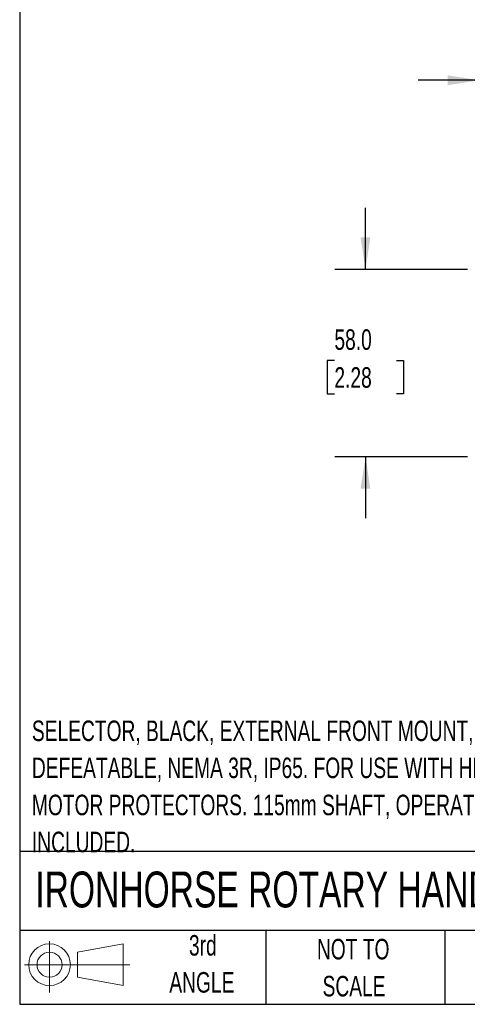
# Model space of a CAD drawing. Header units: millimetres. Extents: x 6 to 273, y 6 to 210.
# Tile 1 of 7: x 6 to 53, y 6 to 108. Entities that reach past the tile are written whole.
import ezdxf

# ---------------------------------------------------------------- set-up
doc = ezdxf.new("R2010")
doc.units = ezdxf.units.MM
doc.layers.add('DIMENSIONS', color=140, linetype='Continuous', lineweight=25)
doc.layers.add('TEXT', color=140, linetype='Continuous', lineweight=25)
doc.layers.add('SLD-DEFPOINTS', color=7, linetype='Continuous')
doc.styles.add('SLDTEXTSTYLE0', font='TXT', dxfattribs={"width": 0.7})
doc.dimstyles.new('SLDDIMSTYLE1', dxfattribs={"dimtxt": 2.158008, "dimasz": 3.302, "dimexe": 0, "dimexo": 0.0625, "dimgap": 0.539502, "dimtad": 0, "dimtih": 1, "dimtoh": 1, "dimlfac": 3, "dimrnd": 1e-09, "dimzin": 12, "dimdsep": 46, "dimtxsty": 'SLDTEXTSTYLE0', "dimsah": 1, "dimcen": 0.09, "dimadec": 0, "dimazin": 3, "dimtfac": 1, "dimtmove": 0, "dimatfit": 0, "dimfxl": 0, "dimfrac": 2, "dimtolj": 1, "dimtzin": 12, "dimarcsym": 0})
doc.dimstyles.new('SLDDIMSTYLE2', dxfattribs={"dimtxt": 2.158008, "dimasz": 3.302, "dimexe": 0, "dimexo": 0.0625, "dimgap": 0.539502, "dimtad": 0, "dimtih": 1, "dimtoh": 1, "dimlfac": 3, "dimrnd": 1e-09, "dimzin": 4, "dimdsep": 46, "dimtxsty": 'SLDTEXTSTYLE0', "dimsah": 1, "dimcen": 0.09, "dimadec": 0, "dimazin": 1, "dimtfac": 1, "dimtmove": 0, "dimatfit": 0, "dimfxl": 0, "dimfrac": 2, "dimtolj": 1, "dimtzin": 12, "dimarcsym": 0})

# ---------------------------------------------------------------- blocks, each defined once
blk = doc.blocks.new('Block11')
at = {"color": 7, "linetype": 'Continuous', "lineweight": 18}
for p, q in [((2.59, 5.31), (2.59, 0)), ((5.48, 4.17), (10.18, 5.03)), ((5.48, 1.6), (5.48, 4.17)), ((10.18, 5.03), (10.18, 0.73)), ((0, 2.88), (10.87, 2.88)), ((5.48, 1.6), (10.18, 0.73))]:
    blk.add_line(p, q, dxfattribs=at)
for radius in [2.15, 1.29]:
    blk.add_circle((2.59, 2.88), radius, dxfattribs=at)
blk = doc.blocks.new('Block12')
at = {"layer": 'SLD-DEFPOINTS'}
blk.add_blockref('Block11', (0, 0), dxfattribs=at)
blk = doc.blocks.new('SW_NOTE_0_1')
at = {"layer": 'TEXT', "color": 0, "attachment_point": 1, "style": 'SLDTEXTSTYLE0'}
for s, insert, char_height in [('SELECTOR, BLACK, EXTERNAL FRONT MOUNT, 2-POSITION, LOCKABLE IN ON-OFF,', (0, 2.73), 2.1167), ('DEFEATABLE, NEMA 3R, IP65. FOR USE WITH HMMP-32H MANUAL MOTOR MANUAL', (0, -1.09), 2.1167), ('MOTOR PROTECTORS. 115mm SHAFT, OPERATOR AND MOUNTING SCREWS', (0, -4.92), 2.1167), ('INCLUDED.', (0, -8.74), 2.117)]:
    blk.add_mtext(s, dxfattribs=dict(at, insert=insert, char_height=char_height))
blk = doc.blocks.new('SW_NOTE_0_5')
at = {"layer": 'TEXT', "color": 0, "char_height": 2.117, "attachment_point": 2, "style": 'SLDTEXTSTYLE0'}
for s, insert in [('NOT TO', (5.26, 2.73)), ('SCALE', (5.35, -1.09))]:
    blk.add_mtext(s, dxfattribs=dict(at, insert=insert))
blk = doc.blocks.new('SW_NOTE_0_6')
at = {"layer": 'TEXT', "color": 0, "char_height": 2.117, "attachment_point": 2, "style": 'SLDTEXTSTYLE0'}
for s, insert in [('3rd', (2.32, 2.73)), ('ANGLE', (2.22, -1.09))]:
    blk.add_mtext(s, dxfattribs=dict(at, insert=insert))
blk = doc.blocks.new('_D_5')
at = {"layer": 'DIMENSIONS'}
for p, q in [((53.82, 83.45), (53.82, 104.87)), ((65.62, 83.29), (65.62, 104.87)), ((53.82, 101.7), (47.47, 101.7)), ((57.12, 101.7), (56.4, 101.7)), ((56.4, 101.7), (56.4, 98.27)), ((63.54, 101.7), (64.26, 101.7)), ((64.26, 101.7), (64.26, 98.27)), ((65.62, 101.7), (71.97, 101.7)), ((56.4, 98.27), (57.12, 98.27)), ((64.26, 98.27), (63.54, 98.27))]:
    blk.add_line(p, q, dxfattribs=at)
for points in [[(53.82, 101.7), (50.52, 102.21), (50.52, 101.19)], [(65.62, 101.7), (68.92, 101.19), (68.92, 102.21)]]:
    blk.add_solid(points, dxfattribs=at)
at = {"layer": 'DIMENSIONS', "char_height": 2.117, "attachment_point": 1, "style": 'SLDTEXTSTYLE0'}
for s, insert in [('35.4', (57.12, 104.91)), ('1.39', (57.12, 101))]:
    blk.add_mtext(s, dxfattribs=dict(at, insert=insert))
blk = doc.blocks.new('_D_6')
at = {"layer": 'DIMENSIONS'}
for p, q in [((42.04, 82.18), (42.04, 88.53)), ((52.55, 82.18), (38.86, 82.18)), ((38.83, 72.79), (38.1, 72.79)), ((38.1, 72.79), (38.1, 69.36)), ((45.24, 72.79), (45.97, 72.79)), ((45.97, 72.79), (45.97, 69.36)), ((38.1, 69.36), (38.83, 69.36)), ((45.97, 69.36), (45.24, 69.36)), ((52.55, 62.85), (38.86, 62.85)), ((42.04, 62.85), (42.04, 56.5))]:
    blk.add_line(p, q, dxfattribs=at)
for points in [[(42.04, 82.18), (42.54, 85.48), (41.53, 85.48)], [(42.04, 62.85), (41.53, 59.55), (42.54, 59.55)]]:
    blk.add_solid(points, dxfattribs=at)
at = {"layer": 'DIMENSIONS', "char_height": 2.117, "attachment_point": 1, "style": 'SLDTEXTSTYLE0'}
for s, insert in [('58.0', (38.83, 76)), ('2.28', (38.83, 72.09))]:
    blk.add_mtext(s, dxfattribs=dict(at, insert=insert))

msp = doc.modelspace()

# ---------------------------------------------------------------- linework, layer by layer
at = {"layer": 'TEXT'}
for p, q in [((6.35, 209.55), (6.35, 6.35)), ((273.05, 22.1261), (6.35, 22.1261)), ((273.05, 13.97), (6.35, 13.97)), ((31.75, 13.97), (31.75, 6.35)), ((50.2116, 13.97), (50.2116, 6.35)), ((6.35, 6.35), (273.05, 6.35))]:
    msp.add_line(p, q, dxfattribs=at)

# ---------------------------------------------------------------- block references
at = {"layer": 'SLD-DEFPOINTS'}
msp.add_blockref('Block12', (6.8379, 7.5539), dxfattribs=at)
at = {"layer": 'TEXT'}
for name, p in [('SW_NOTE_0_1', (7.6104, 32.8995)), ('SW_NOTE_0_6', (22.9315, 10.7648)), ('SW_NOTE_0_5', (35.5097, 10.3711))]:
    msp.add_blockref(name, p, dxfattribs=at)

# ---------------------------------------------------------------- texts
at = {"layer": 'TEXT', "insert": (7.9657, 20.0505), "char_height": 3.704167, "attachment_point": 1, "style": 'SLDTEXTSTYLE0'}
msp.add_mtext('IRONHORSE ROTARY HANDLE', dxfattribs=at)

# ---------------------------------------------------------------- dimensions: what is measured, and where the dimension line sits
at = {"layer": 'DIMENSIONS'}
for base, p1, p2, angle, dimstyle, picture, middle in [((53.8214, 101.6995), (65.6214, 82.0159), (53.8214, 82.1825), 0, 'SLDDIMSTYLE1', '_D_5', (60.3292, 101.6995)), ((42.0352, 62.8492), (53.8214, 82.1825), (53.8214, 62.8492), 90, 'SLDDIMSTYLE2', '_D_6', (42.0352, 72.7885))]:
    dim = msp.add_linear_dim(base=base, p1=p1, p2=p2, angle=angle, dimstyle=dimstyle, dxfattribs=at)
    dim.commit()
    dim.dimension.update_dxf_attribs({"geometry": picture, "text_midpoint": middle, "dimtype": 160})

doc.saveas('drawing.dxf')
